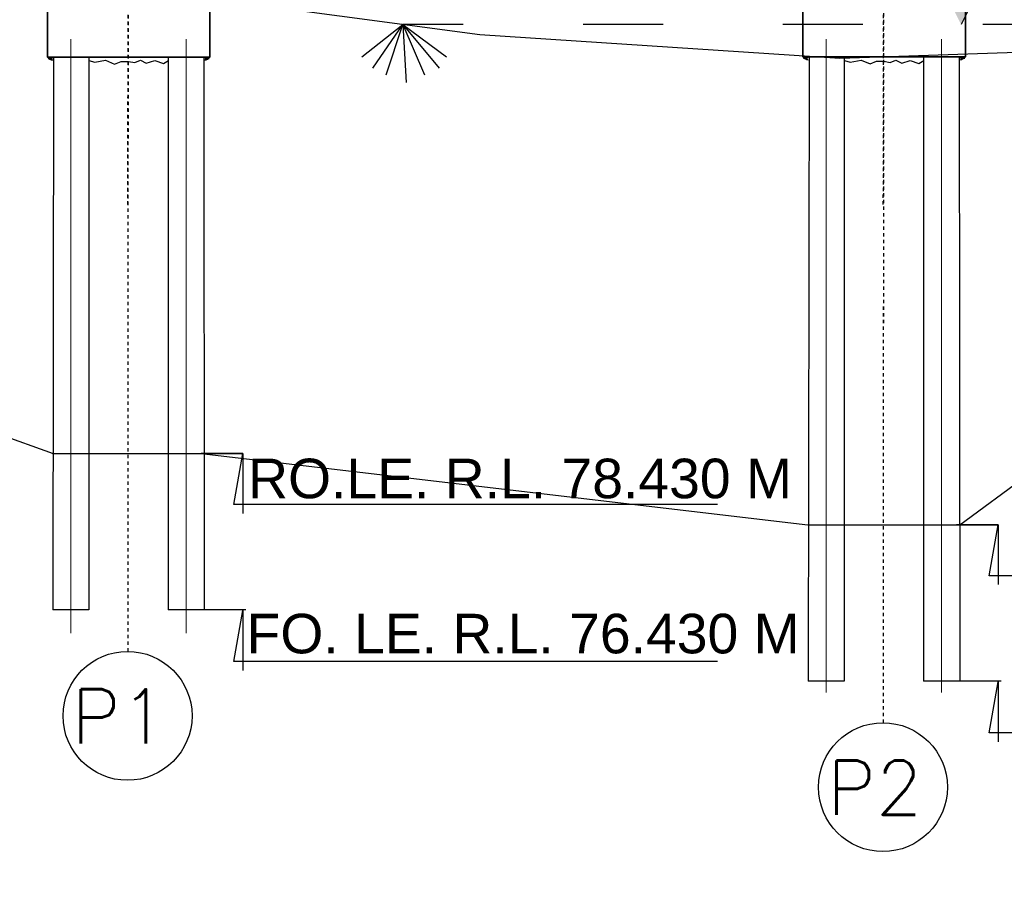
# Model space of a CAD drawing. Header units: inches. Extents: x -1841658761 to 3039153, y 1727 to 2165588347.
# Tile 16 of 38: x 9870 to 9900, y 4538 to 4564. Entities that reach past the tile are written whole.
import ezdxf

# ---------------------------------------------------------------- set-up
doc = ezdxf.new("R2010")
doc.units = ezdxf.units.IN
doc.header["$MEASUREMENT"] = 0
for name, pattern in [('ACAD_ISO03W100', [30, 12, -18]), ('CENTER', [50.8, 31.75, -6.35, 6.35, -6.35]), ('DASHED', [0.75, 0.5, -0.25])]:
    doc.linetypes.add(name, pattern=pattern)
for name, color, linetype, lineweight in [('CEN', 3, 'CENTER', 13), ('STEEL', 12, 'Continuous', 35), ('STR', 7, 'Continuous', 25)]:
    doc.layers.add(name, color=color, linetype=linetype, lineweight=lineweight)
doc.layers.add('CENTER', color=3, linetype='CENTER')
doc.layers.add('text', color=7, linetype='Continuous')
doc.styles.add('ROMANS', font='romans.shx', dxfattribs={"height": 2.2})
doc.dimstyles.new('ROMANS', dxfattribs={"dimtxt": 650, "dimasz": 650, "dimexe": 325, "dimexo": 325, "dimgap": 325, "dimtad": 1, "dimdec": 0, "dimzin": 9, "dimdsep": 46, "dimtxsty": 'ROMANS', "dimcen": 325, "dimclrd": 4, "dimclre": 4, "dimclrt": 6, "dimadec": 0, "dimazin": 0, "dimtfac": 1, "dimtdec": 0, "dimtmove": 0, "dimatfit": 3, "dimfxl": 1, "dimtolj": 1, "dimtzin": 9, "dimarcsym": 0})

msp = doc.modelspace()

# ---------------------------------------------------------------- hatches: boundary and pattern name
at = {"ltscale": 0.02}
msp.add_hatch(color=256, dxfattribs=at).paths.add_polyline_path([(9899.61443, 4565.41924), (9898.60193, 4565.41924), (9897.58943, 4565.41924), (9898.60193, 4563.39424)])
at = {"layer": 'STEEL', "lineweight": 25}
h = msp.add_hatch(dxfattribs=at)
h.set_pattern_fill('AR-CONC', color=0, scale=0.016265, style=0)
h.set_pattern_definition([(50, (9768.7017, 4470.02615), (0.11666267, -0.01020666), [0.01219878, -0.13418659]), (355, (9768.7017, 4470.02615), (-0.02256796, 0.12234436), [0.00975903, -0.10734928]), (100.4514, (9768.71142, 4470.0253), (0.09409479, 0.11213763), [0.01036737, -0.11404106]), (46.1842, (9768.7017, 4470.05868), (0.1735872, -0.02692174), [0.01829817, -0.2012799]), (96.6356, (9768.71617, 4470.05643), (0.15202328, 0.15844068), [0.01555105, -0.17106156]), (351.1842, (9768.7017, 4470.05868), (0.15202316, 0.1584408), [0.01463854, -0.16102391]), (21, (9768.71797, 4470.05054), (0.09708718, -0.06548613), [0.01219878, -0.13418659]), (326, (9768.71797, 4470.05054), (0.03957534, 0.11794596), [0.00975903, -0.10734928]), (71.4514, (9768.72606, 4470.04509), (0.13666256, 0.05245972), [0.01036737, -0.11404106]), (37.5, (9768.701702, 4470.026147), (0.001977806, 0.054145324), [0, -0.106048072, 0, -0.10897578, 0, -0.107755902]), (7.5, (9768.7017, 4470.026147), (0.04278837, 0.06415123), [0, -0.06213246, 0, -0.103608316, 0, -0.04106923]), (327.5, (9768.66543, 4470.026147), (0.086826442, -0.003668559), [0, -0.040662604, 0, -0.126867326, 0, -0.168343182]), (317.5, (9768.649166, 4470.02615), (0.094855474, 0.016282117), [0, -0.052861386, 0, -0.084252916, 0, -0.119548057])])
h.paths.add_polyline_path([(9871.34095, 4562.41286), (9871.1783, 4562.41286, 0.19756698), (9871.34095, 4562.32612)])
h = msp.add_hatch(dxfattribs=at)
h.set_pattern_fill('AR-CONC', color=0, scale=0.016265, style=0)
h.set_pattern_definition([(130, (9978.53437, 4470.02615), (-0.11666267, -0.01020666), [0.01219878, -0.13418659]), (185, (9978.53437, 4470.02615), (0.02256796, 0.12234436), [0.00975903, -0.10734928]), (79.5486, (9978.52465, 4470.0253), (-0.09409479, 0.11213763), [0.01036737, -0.11404106]), (133.8158, (9978.53437, 4470.05868), (-0.1735872, -0.02692174), [0.01829817, -0.2012799]), (83.3644, (9978.51991, 4470.05643), (-0.15202328, 0.15844068), [0.01555105, -0.17106156]), (188.8158, (9978.53437, 4470.05868), (-0.15202316, 0.1584408), [0.01463854, -0.16102391]), (159, (9978.51811, 4470.05054), (-0.09708718, -0.06548613), [0.01219878, -0.13418659]), (214, (9978.51811, 4470.05054), (-0.03957534, 0.11794596), [0.00975903, -0.10734928]), (108.5486, (9978.51002, 4470.04509), (-0.13666256, 0.05245972), [0.01036737, -0.11404106]), (142.5, (9978.534374, 4470.026147), (-0.001977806, 0.054145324), [0, -0.106048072, 0, -0.10897578, 0, -0.107755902]), (172.5, (9978.534374, 4470.026147), (-0.04278837, 0.06415123), [0, -0.06213246, 0, -0.103608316, 0, -0.04106923]), (212.5, (9978.570646, 4470.026147), (-0.086826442, -0.003668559), [0, -0.040662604, 0, -0.126867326, 0, -0.168343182]), (222.5, (9978.58691, 4470.02615), (-0.094855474, 0.016282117), [0, -0.052861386, 0, -0.084252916, 0, -0.119548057])])
h.paths.add_polyline_path([(9875.89513, 4562.41286), (9876.05778, 4562.41286, -0.19756698), (9875.89513, 4562.32612)])
h = msp.add_hatch(dxfattribs=at)
h.set_pattern_fill('AR-CONC', color=0, scale=0.016265, style=0)
h.set_pattern_definition([(50, (9791.37671, 4470.03027), (0.11666267, -0.01020666), [0.01219878, -0.13418659]), (355, (9791.3767, 4470.03027), (-0.02256796, 0.12234436), [0.00975903, -0.10734928]), (100.4514, (9791.38643, 4470.02942), (0.09409479, 0.11213763), [0.01036737, -0.11404106]), (46.1842, (9791.3767, 4470.0628), (0.1735872, -0.02692174), [0.01829817, -0.2012799]), (96.6356, (9791.39117, 4470.06055), (0.15202328, 0.15844068), [0.01555105, -0.17106156]), (351.1842, (9791.3767, 4470.0628), (0.15202316, 0.1584408), [0.01463854, -0.16102391]), (21, (9791.39297, 4470.05467), (0.09708718, -0.06548613), [0.01219878, -0.13418659]), (326, (9791.39297, 4470.05467), (0.03957534, 0.11794596), [0.00975903, -0.10734928]), (71.4514, (9791.40106, 4470.04921), (0.13666256, 0.05245972), [0.01036737, -0.11404106]), (37.5, (9791.376706, 4470.03027), (0.001977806, 0.054145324), [0, -0.106048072, 0, -0.10897578, 0, -0.107755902]), (7.5, (9791.376706, 4470.03027), (0.04278837, 0.06415123), [0, -0.06213246, 0, -0.103608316, 0, -0.04106923]), (327.5, (9791.340435, 4470.03027), (0.086826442, -0.003668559), [0, -0.040662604, 0, -0.126867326, 0, -0.168343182]), (317.5, (9791.32417, 4470.03027), (0.094855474, 0.016282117), [0, -0.052861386, 0, -0.084252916, 0, -0.119548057])])
h.paths.add_polyline_path([(9894.01595, 4562.41698), (9893.8533, 4562.41698, 0.19756698), (9894.01595, 4562.33024)])
h = msp.add_hatch(dxfattribs=at)
h.set_pattern_fill('AR-CONC', color=0, scale=0.016265, style=0)
h.set_pattern_definition([(130, (10001.20938, 4470.03027), (-0.11666267, -0.01020666), [0.01219878, -0.13418659]), (185, (10001.20938, 4470.03027), (0.02256796, 0.12234436), [0.00975903, -0.10734928]), (79.5486, (10001.19966, 4470.02942), (-0.09409479, 0.11213763), [0.01036737, -0.11404106]), (133.8158, (10001.20938, 4470.0628), (-0.1735872, -0.02692174), [0.01829817, -0.2012799]), (83.3644, (10001.19491, 4470.06055), (-0.15202328, 0.15844068), [0.01555105, -0.17106156]), (188.8158, (10001.20938, 4470.0628), (-0.15202316, 0.1584408), [0.01463854, -0.16102391]), (159, (10001.19311, 4470.05467), (-0.09708718, -0.06548613), [0.01219878, -0.13418659]), (214, (10001.19311, 4470.05467), (-0.03957534, 0.11794596), [0.00975903, -0.10734928]), (108.5486, (10001.18502, 4470.04921), (-0.13666256, 0.05245972), [0.01036737, -0.11404106]), (142.5, (10001.20938, 4470.03027), (-0.001977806, 0.054145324), [0, -0.106048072, 0, -0.10897578, 0, -0.107755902]), (172.5, (10001.20938, 4470.03027), (-0.04278837, 0.06415123), [0, -0.06213246, 0, -0.103608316, 0, -0.04106923]), (212.5, (10001.24565, 4470.03027), (-0.086826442, -0.003668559), [0, -0.040662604, 0, -0.126867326, 0, -0.168343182]), (222.5, (10001.261914, 4470.03027), (-0.094855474, 0.016282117), [0, -0.052861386, 0, -0.084252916, 0, -0.119548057])])
h.paths.add_polyline_path([(9898.57013, 4562.41698), (9898.73278, 4562.41698, -0.19756698), (9898.57013, 4562.33024)])

# ---------------------------------------------------------------- linework, layer by layer
at = {"linetype": 'DASHED', "ltscale": 0.02}
for p, q in [((9873.59854, 4544.56859), (9873.62327, 4582.76044)), ((9896.27216, 4542.42762), (9896.29827, 4582.76456)), ((9896.27216, 4542.42762), (9896.29701, 4582.76044)), ((9896.27216, 4542.42762), (9896.29827, 4582.76044)), ((9873.59442, 4557.98393), (9873.61989, 4578.43123)), ((9896.26942, 4557.98393), (9896.29489, 4578.43123))]:
    msp.add_line(p, q, dxfattribs=at)
at = {"ltscale": 0.02}
for p, q in [((9899.61443, 4565.41924), (9898.60193, 4563.39424)), ((9884.1613, 4563.08598), (9873.36131, 4564.52417)), ((9880.61806, 4562.42107), (9881.84647, 4563.39424)), ((9880.94677, 4562.07677), (9881.84647, 4563.39424)), ((9881.34687, 4561.88484), (9881.84647, 4563.39424)), ((9881.84647, 4563.39424), (9883.15961, 4562.42107)), ((9881.84647, 4563.39424), (9882.9382, 4562.07677)), ((9881.84647, 4563.39424), (9882.50221, 4561.88484)), ((9881.84647, 4563.39424), (9881.94473, 4561.65094)), ((9894.96129, 4562.37318), (9884.1613, 4563.08598)), ((9905.76128, 4562.73331), (9894.96129, 4562.37318)), ((9871.36511, 4562.41286), (9871.34537, 4545.8162)), ((9872.42201, 4562.41286), (9872.42368, 4545.8162)), ((9872.42528, 4562.30868), (9872.59875, 4562.26122)), ((9872.59875, 4562.26122), (9872.92717, 4562.31756)), ((9872.92717, 4562.31756), (9873.19652, 4562.20224)), ((9873.19652, 4562.20224), (9873.389, 4562.2843)), ((9873.389, 4562.2843), (9873.6096, 4562.2843)), ((9873.6096, 4562.2843), (9873.80461, 4562.2484)), ((9873.80461, 4562.2484), (9873.97399, 4562.31756)), ((9873.97399, 4562.31756), (9874.14848, 4562.22787)), ((9874.14848, 4562.22787), (9874.39983, 4562.30738)), ((9874.39983, 4562.30738), (9874.65906, 4562.22023)), ((9874.65906, 4562.22023), (9874.8108, 4562.30868)), ((9874.80356, 4562.41286), (9874.80356, 4545.8162)), ((9874.8108, 4562.30868), (9874.8178, 4562.30868)), ((9875.87109, 4562.41286), (9875.8879, 4545.8162)), ((9894.03885, 4562.41286), (9894.01657, 4543.67523)), ((9895.09576, 4562.41286), (9895.0979, 4543.67523)), ((9895.10029, 4562.31281), (9895.27375, 4562.26534)), ((9895.27375, 4562.26534), (9895.60218, 4562.32168)), ((9895.60218, 4562.32168), (9895.87152, 4562.20636)), ((9895.87152, 4562.20636), (9896.064, 4562.28842)), ((9896.064, 4562.28842), (9896.28461, 4562.28842)), ((9896.28461, 4562.28842), (9896.47962, 4562.25252)), ((9896.47962, 4562.25252), (9896.64899, 4562.32168)), ((9896.64899, 4562.32168), (9896.82348, 4562.23199)), ((9896.82348, 4562.23199), (9897.07484, 4562.3115)), ((9897.07484, 4562.3115), (9897.33406, 4562.22435)), ((9897.33406, 4562.22435), (9897.4858, 4562.31281)), ((9897.47731, 4562.41286), (9897.47731, 4543.67523)), ((9897.4858, 4562.31281), (9897.4928, 4562.31281)), ((9898.54484, 4562.41286), (9898.56165, 4543.67523)), ((9898.56174, 4548.37273), (9915.04069, 4560.45202)), ((9853.05482, 4557.06685), (9871.35095, 4550.5137)), ((9871.33135, 4550.5137), (9875.8816, 4550.5137)), ((9871.33135, 4550.5137), (9875.888, 4550.5137)), ((9871.33135, 4550.5137), (9877.04249, 4550.50409)), ((9871.33135, 4550.5137), (9877.04249, 4550.5137)), ((9871.35095, 4550.5137), (9875.79089, 4550.5137)), ((9875.79089, 4550.5137), (9894.0051, 4548.37273)), ((9894.0051, 4548.37273), (9898.55535, 4548.37273)), ((9894.0051, 4548.37273), (9898.56174, 4548.37273)), ((9894.0051, 4548.37273), (9899.71624, 4548.36312)), ((9894.0051, 4548.37273), (9898.56174, 4548.37273)), ((9894.01915, 4548.3727), (9899.71624, 4548.37273)), ((9872.42415, 4545.8162), (9871.33982, 4545.8162)), ((9875.8879, 4545.8162), (9874.80356, 4545.8162)), ((9895.0979, 4543.67523), (9894.01356, 4543.67523)), ((9898.56165, 4543.67523), (9897.47731, 4543.67523))]:
    msp.add_line(p, q, dxfattribs=at)
at = {"linetype": 'ACAD_ISO03W100', "ltscale": 0.2}
msp.add_line((9907.65717, 4563.39424), (9881.84647, 4563.39424), dxfattribs=at)
at = {"layer": 'CEN', "color": 0, "ltscale": 45}
for p, q in [((9871.88201, 4545.11468), (9871.88198, 4562.95403)), ((9875.34576, 4545.11468), (9875.34573, 4562.95403)), ((9894.55576, 4543.33251), (9894.55573, 4562.95403)), ((9898.01951, 4543.33251), (9898.01948, 4562.95403)), ((9871.88201, 4545.11468), (9871.88201, 4552.52612)), ((9875.34576, 4545.11468), (9875.34576, 4552.52612)), ((9894.55576, 4543.33251), (9894.55576, 4552.52612)), ((9898.01951, 4543.33251), (9898.01951, 4552.52612))]:
    msp.add_line(p, q, dxfattribs=at)
at = {"layer": 'STEEL', "color": 0, "lineweight": 25}
for centre, start, end in [((9871.36511, 4562.56727), 219.575853, 264.279173), ((9875.87097, 4562.56727), 275.720827, 320.424147), ((9894.04011, 4562.57139), 219.575853, 264.279173), ((9898.54598, 4562.57139), 275.720827, 320.424147)]:
    msp.add_arc(centre, 0.24236, start, end, dxfattribs=at)
at = {"layer": 'STR', "color": 0, "ltscale": 1000}
for points in [[(9871.17827, 4564.36467), (9876.05778, 4564.36467), (9876.05778, 4562.41286), (9871.17827, 4562.41286)], [(9876.05781, 4564.36467), (9871.1783, 4564.36467), (9871.1783, 4562.41286), (9876.05781, 4562.41286)], [(9893.85327, 4564.36879), (9898.73278, 4564.36879), (9898.73278, 4562.41698), (9893.85327, 4562.41698)], [(9898.73281, 4564.36879), (9893.8533, 4564.36879), (9893.8533, 4562.41698), (9898.73281, 4562.41698)]]:
    msp.add_lwpolyline(points, close=True, dxfattribs=at)
at = {"layer": 'STR', "color": 0}
for centre in [(9873.58444, 4542.63319), (9896.25819, 4540.49222)]:
    msp.add_circle(centre, 1.93545, dxfattribs=at)
at = {"layer": 'text', "color": 0}
for p, q in [((9876.41669, 4550.5137), (9875.79089, 4550.5137)), ((9877.04249, 4550.5137), (9876.41669, 4550.5137)), ((9899.09044, 4548.37273), (9898.46464, 4548.37273)), ((9899.71624, 4548.37273), (9899.09044, 4548.37273)), ((9876.5137, 4545.8162), (9875.8879, 4545.8162)), ((9877.13317, 4545.8162), (9876.50737, 4545.8162)), ((9899.18745, 4543.67523), (9898.56165, 4543.67523)), ((9899.80692, 4543.67523), (9899.18112, 4543.67523))]:
    msp.add_line(p, q, dxfattribs=at)
for points in [[(9891.29428, 4548.98221), (9876.77233, 4548.98221), (9877.04249, 4550.5137), (9877.04249, 4548.71352)], [(9913.96803, 4546.84124), (9899.44607, 4546.84124), (9899.71624, 4548.37273), (9899.71624, 4546.57254)], [(9891.29428, 4544.26682), (9876.77233, 4544.26682), (9877.04249, 4545.79831), (9877.04249, 4543.99812)], [(9913.96803, 4542.12585), (9899.44607, 4542.12585), (9899.71624, 4543.65733), (9899.71624, 4541.85715)]]:
    msp.add_lwpolyline(points, dxfattribs=at)

# ---------------------------------------------------------------- texts
at = {"ltscale": 5, "char_height": 1.188, "width": 24.2725976, "attachment_point": 1, "line_spacing_factor": 0.75}
for s, insert in [('{\\fArial|b0|i0|c0|p34;RO.LE. R.L. 78.430 M }', (9877.204, 4550.35513)), ('{\\fArial|b0|i0|c0|p34;FO. LE. R.L. 76.430 M }', (9877.15752, 4545.69766))]:
    msp.add_mtext(s, dxfattribs=dict(at, insert=insert))
at = {"layer": 'text', "color": 0, "char_height": 1.626504, "width": 3.944791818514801e-14, "attachment_point": 3, "style": 'ROMANS'}
for s, insert in [('P1', (9874.76567, 4543.43305)), ('P2', (9897.43941, 4541.29207))]:
    msp.add_mtext(s, dxfattribs=dict(at, insert=insert))

# ---------------------------------------------------------------- leaders
at = {"layer": 'CENTER', "color": 0, "linetype": 'Continuous'}
for points in [[(9811.15951, 4448.67688), (9815.2874, 4450.01612), (9828.43981, 4450.01612)], [(9809.60964, 4442.90373), (9851.8906, 4442.90373)]]:
    msp.add_leader(points, dimstyle='ROMANS', override={"dimtxt": 750, "dimlfac": 0.5, "dimdle": 325, "dimclrt": 2, "dimfxl": 100, "dimfxlon": 1}, dxfattribs=at)

doc.saveas('drawing.dxf')
